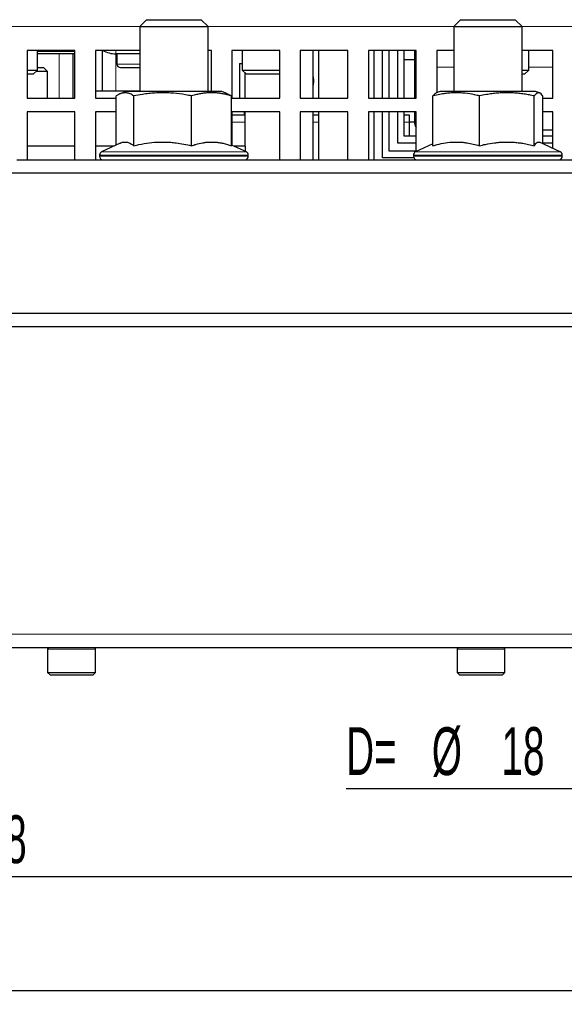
# Paper-space layout 'Blatt5' of a CAD drawing. Header units: millimetres. Extents: x 5 to 418, y 2 to 292.
# Tile 13 of 29: x 207 to 247, y 79 to 151. Entities that reach past the tile are written whole.
import ezdxf

# ---------------------------------------------------------------- set-up
doc = ezdxf.new("R2010")
doc.units = ezdxf.units.MM
doc.layers.add('SLD-0', color=7, linetype='Continuous')
doc.styles.add('SLDTEXTSTYLE1', font='TXT', dxfattribs={"width": 0.605})
doc.dimstyles.new('SLDDIMSTYLE6', dxfattribs={"dimtxt": 3.5, "dimasz": 3.5, "dimexe": 0, "dimexo": 0.0625, "dimgap": 0.875, "dimtad": 1, "dimlfac": 2, "dimrnd": 1e-09, "dimzin": 12, "dimdsep": 46, "dimtxsty": 'SLDTEXTSTYLE1', "dimsah": 1, "dimcen": 0.09, "dimadec": 0, "dimazin": 3, "dimtfac": 1, "dimtmove": 0, "dimatfit": 0, "dimfxl": 1, "dimfrac": 2, "dimtolj": 1, "dimtzin": 12, "dimarcsym": 0})
doc.dimstyles.new('SLDDIMSTYLE8', dxfattribs={"dimtxt": 3.5, "dimasz": 3.5, "dimexe": 0, "dimexo": 0.0625, "dimgap": 0.875, "dimtad": 1, "dimlfac": 2, "dimrnd": 1e-09, "dimzin": 12, "dimdsep": 46, "dimtxsty": 'SLDTEXTSTYLE1', "dimsah": 1, "dimcen": 0.09, "dimadec": 0, "dimazin": 3, "dimtfac": 1, "dimtofl": 0, "dimtmove": 0, "dimatfit": 3, "dimfxl": 1, "dimfrac": 2, "dimtolj": 1, "dimtzin": 12, "dimarcsym": 0})

# ---------------------------------------------------------------- blocks, each defined once
blk = doc.blocks.new('_D_29')
at = {"layer": 'SLD-0', "color": 7}
for p, q in [((123.08, 135.78), (123.08, 78.832)), ((256.43, 114.931), (256.43, 78.832)), ((123.08, 79.832), (256.43, 79.832))]:
    blk.add_line(p, q, dxfattribs=at)
for points in [[(123.08, 79.832), (126.58, 79.372), (126.58, 80.292)], [(256.43, 79.832), (252.93, 80.292), (252.93, 79.372)]]:
    blk.add_solid(points, dxfattribs=at)
at = {"layer": 'SLD-0', "color": 7, "insert": (183.74, 84.344), "char_height": 3.5, "attachment_point": 1, "style": 'SLDTEXTSTYLE1'}
blk.add_mtext('266,7', dxfattribs=at)
blk = doc.blocks.new('_D_30')
at = {"layer": 'SLD-0', "color": 7}
for p, q in [((157.43, 114.931), (157.43, 87.158)), ((256.43, 114.931), (256.43, 87.158)), ((256.43, 88.158), (157.43, 88.158))]:
    blk.add_line(p, q, dxfattribs=at)
for points in [[(157.43, 88.158), (160.93, 87.698), (160.93, 88.618)], [(256.43, 88.158), (252.93, 88.618), (252.93, 87.698)]]:
    blk.add_solid(points, dxfattribs=at)
at = {"layer": 'SLD-0', "color": 7, "insert": (202.92, 92.67), "char_height": 3.5, "attachment_point": 1, "style": 'SLDTEXTSTYLE1'}
blk.add_mtext('198', dxfattribs=at)
blk = doc.blocks.new('_D_31')
at = {"layer": 'SLD-0', "color": 7}
for p, q in [((251.93, 114.931), (251.93, 93.605)), ((260.93, 114.931), (260.93, 93.605)), ((251.93, 94.605), (231.047, 94.605)), ((251.93, 94.605), (260.93, 94.605)), ((260.93, 94.605), (267.93, 94.605))]:
    blk.add_line(p, q, dxfattribs=at)
for points in [[(251.93, 94.605), (248.43, 95.065), (248.43, 94.145)], [(260.93, 94.605), (264.43, 94.145), (264.43, 95.065)]]:
    blk.add_solid(points, dxfattribs=at)
at = {"layer": 'SLD-0', "color": 7, "char_height": 3.5, "attachment_point": 1, "style": 'SLDTEXTSTYLE1'}
for s, insert in [('D=', (231.047, 99.126)), ('%%c', (237.327, 99.116)), ('18', (242.43, 99.126))]:
    blk.add_mtext(s, dxfattribs=dict(at, insert=insert))

psp = doc.layouts.new('Blatt5')

# ---------------------------------------------------------------- linework, layer by layer
at = {"color": 7, "linetype": 'Continuous', "lineweight": 25}
for p, q in [((216.4302, 150.9308), (215.9302, 150.4308)), ((216.4302, 150.9308), (216.6982, 150.9308)), ((216.6982, 150.9308), (220.4302, 150.9308)), ((220.9302, 150.4308), (220.4302, 150.9308)), ((239.4302, 150.9308), (238.9302, 150.4308)), ((239.4302, 150.9308), (243.4302, 150.9308)), ((243.9302, 150.4308), (243.4302, 150.9308)), ((215.9302, 150.4308), (215.9302, 145.6808)), ((215.9302, 150.4308), (216.2652, 150.4308)), ((216.2652, 150.4308), (220.9302, 150.4308)), ((220.9302, 145.6808), (220.9302, 150.4308)), ((238.9302, 150.4308), (238.9302, 145.6808)), ((238.9302, 150.4308), (243.9302, 150.4308)), ((243.9302, 145.6808), (243.9302, 150.4308)), ((211.1802, 148.6808), (207.6802, 148.6808)), ((207.6802, 148.6808), (207.6802, 145.1808)), ((208.4302, 147.2376), (208.4302, 148.6808)), ((211.1802, 148.6058), (208.4302, 148.6058)), ((211.0302, 148.6808), (211.0302, 148.6058)), ((211.1802, 145.1808), (211.1802, 148.6808)), ((215.9302, 148.6808), (212.6802, 148.6808)), ((212.6802, 148.6808), (212.6802, 145.1808)), ((213.1802, 148.6808), (213.1802, 145.7308)), ((221.1802, 148.6808), (220.9302, 148.6808)), ((221.1802, 145.6808), (221.1802, 148.6808)), ((226.1802, 148.6808), (222.6802, 148.6808)), ((222.6802, 148.6808), (222.6802, 145.1808)), ((223.4302, 148.6808), (223.4302, 147.2376)), ((226.1802, 145.1808), (226.1802, 148.6808)), ((231.1802, 148.6808), (227.6802, 148.6808)), ((227.6802, 148.6808), (227.6802, 145.1808)), ((228.6302, 145.1808), (228.6302, 148.6808)), ((229.0552, 145.1808), (229.0552, 148.6808)), ((231.1802, 145.1808), (231.1802, 148.6808)), ((236.1802, 148.6808), (232.6802, 148.6808)), ((232.6802, 148.6808), (232.6802, 145.1808)), ((233.1052, 145.1808), (233.1052, 148.6808)), ((233.7052, 145.1808), (233.7052, 148.6808)), ((234.2052, 145.1808), (234.2052, 148.6808)), ((234.8052, 148.6808), (234.8052, 145.1808)), ((235.3052, 145.1808), (235.3052, 148.6808)), ((236.0802, 147.5452), (236.0802, 148.6808)), ((236.1802, 145.1808), (236.1802, 148.6808)), ((238.9302, 148.6808), (237.6802, 148.6808)), ((237.6802, 148.6808), (237.6802, 145.5808)), ((246.1802, 148.6808), (243.9302, 148.6808)), ((244.4302, 147.2376), (244.4302, 148.6808)), ((246.1802, 145.1808), (246.1802, 148.6808)), ((211.1802, 148.4308), (208.4302, 148.4308)), ((211.0302, 148.4308), (211.0302, 145.1808)), ((215.9302, 148.4308), (214.1802, 148.4308)), ((214.2552, 148.4308), (214.2552, 147.6808)), ((236.0802, 147.9808), (235.3052, 147.9808)), ((207.6802, 147.2376), (208.4302, 147.2376)), ((208.1235, 146.9308), (208.4302, 147.2376)), ((209.1802, 147.1308), (208.3235, 147.1308)), ((208.4302, 147.4308), (208.8802, 147.4308)), ((209.1802, 147.1308), (208.8802, 147.4308)), ((209.1802, 145.1808), (209.1802, 147.1308)), ((214.5052, 147.4308), (215.9302, 147.4308)), ((223.2361, 147.7308), (223.2361, 145.1808)), ((223.2361, 147.7308), (223.4302, 147.7308)), ((223.4302, 147.2376), (223.737, 146.9308)), ((223.4302, 147.2376), (223.6677, 147.2376)), ((223.6677, 147.2376), (226.1802, 147.2376)), ((236.0802, 145.1808), (236.0802, 147.5452)), ((243.9302, 147.2376), (244.4302, 147.2376)), ((244.1235, 146.9308), (244.4302, 147.2376)), ((208.1235, 146.9308), (207.6802, 146.9308)), ((223.6302, 147.0376), (223.6302, 145.1808)), ((223.9259, 146.9308), (223.737, 146.9308)), ((226.1235, 146.9308), (223.9259, 146.9308)), ((226.1235, 146.9308), (226.1802, 146.9876)), ((244.1235, 146.9308), (243.9302, 146.9308)), ((212.6802, 145.7308), (215.9302, 145.7308)), ((214.9302, 145.6808), (214.5016, 145.5093)), ((216.0574, 145.6808), (214.9302, 145.6808)), ((221.9302, 145.6808), (216.0574, 145.6808)), ((222.3589, 145.5093), (221.9302, 145.6808)), ((237.9302, 145.6808), (237.6407, 145.565)), ((238.1806, 145.6808), (237.9302, 145.6808)), ((244.9302, 145.6808), (238.1806, 145.6808)), ((245.2198, 145.565), (244.9302, 145.6808)), ((207.6802, 145.1808), (211.1802, 145.1808)), ((212.6802, 145.1808), (214.2058, 145.1808)), ((214.2058, 141.7523), (214.2058, 145.3488)), ((215.4946, 141.703), (215.4946, 145.3488)), ((219.7191, 141.703), (219.7191, 145.3488)), ((222.6547, 141.703), (222.6547, 145.3488)), ((222.6802, 145.1808), (226.1802, 145.1808)), ((227.6802, 145.1808), (231.1802, 145.1808)), ((232.6802, 145.1808), (236.1802, 145.1808)), ((237.4099, 141.703), (237.4099, 145.3488)), ((240.813, 141.703), (240.813, 145.3488)), ((244.8333, 141.703), (244.8333, 145.3488)), ((245.4506, 141.8475), (245.4506, 145.3488)), ((245.4506, 145.1808), (246.1802, 145.1808)), ((211.1802, 144.1808), (207.6802, 144.1808)), ((207.6802, 144.1808), (207.6802, 140.6808)), ((211.1802, 140.6808), (211.1802, 144.1808)), ((214.2058, 144.1808), (212.6802, 144.1808)), ((212.6802, 144.1808), (212.6802, 140.6808)), ((226.1802, 144.1808), (222.6802, 144.1808)), ((222.6802, 144.1808), (222.6802, 141.7404)), ((223.6302, 143.9308), (222.6802, 143.9308)), ((223.5772, 144.1808), (223.5772, 143.9308)), ((223.6302, 144.1808), (223.6302, 141.6808)), ((226.1802, 140.6808), (226.1802, 144.1808)), ((231.1802, 144.1808), (227.6802, 144.1808)), ((227.6802, 144.1808), (227.6802, 140.6808)), ((228.6302, 140.6808), (228.6302, 144.1808)), ((229.0552, 143.9308), (228.6302, 143.9308)), ((229.0552, 140.6808), (229.0552, 144.1808)), ((231.1802, 140.6808), (231.1802, 144.1808)), ((236.1802, 144.1808), (232.6802, 144.1808)), ((232.6802, 144.1808), (232.6802, 140.6808)), ((233.1052, 140.6808), (233.1052, 144.1808)), ((233.7052, 140.8058), (233.7052, 144.1808)), ((234.2052, 141.3058), (234.2052, 144.1808)), ((234.8052, 144.1808), (234.8052, 141.9058)), ((235.3052, 142.4058), (235.3052, 144.1808)), ((235.6802, 143.9308), (235.3052, 143.9308)), ((235.6802, 143.4308), (235.6802, 143.9308)), ((236.0802, 143.3308), (236.0802, 144.1808)), ((236.1802, 141.2741), (236.1802, 144.1808)), ((246.1802, 144.1808), (245.4506, 144.1808)), ((246.1802, 141.5072), (246.1802, 144.1808)), ((235.6802, 142.4058), (235.6802, 143.4308)), ((236.0802, 143.4308), (235.6802, 143.4308)), ((246.1802, 142.8308), (245.4506, 142.8308)), ((236.1802, 142.4058), (235.3052, 142.4058)), ((246.1802, 142.4058), (245.4506, 142.4058)), ((211.1802, 141.6808), (207.6802, 141.6808)), ((214.0525, 141.6808), (212.6802, 141.6808)), ((214.5002, 141.8896), (213.1246, 141.2481)), ((223.7359, 141.2481), (222.6547, 141.7523)), ((223.6802, 141.6808), (222.808, 141.6808)), ((223.6802, 141.2741), (223.6802, 141.6808)), ((234.8052, 141.9058), (236.1802, 141.9058)), ((237.4099, 141.8475), (236.1246, 141.2481)), ((246.7359, 141.2481), (245.2194, 141.9553)), ((245.4506, 141.9058), (246.1802, 141.9058)), ((206.9302, 140.6808), (262.4302, 140.6808)), ((212.9802, 141.0215), (212.9802, 140.9308)), ((223.6802, 140.6808), (223.6802, 140.6859)), ((223.8802, 140.9308), (223.8802, 141.0215)), ((236.0137, 140.8058), (233.7052, 140.8058)), ((236.1802, 141.3058), (234.2052, 141.3058)), ((235.9802, 141.0215), (235.9802, 140.9308)), ((236.1802, 140.6808), (236.1802, 140.6859)), ((246.8802, 140.9308), (246.8802, 141.0215)), ((268.4302, 139.6808), (145.4302, 139.6808)), ((145.4302, 129.4308), (268.4302, 129.4308)), ((268.4302, 128.4308), (145.4302, 128.4308)), ((282.6852, 104.9308), (131.1752, 104.9308)), ((209.1802, 104.9308), (209.1802, 104.8308)), ((209.1802, 104.8308), (209.1802, 103.1308)), ((212.6802, 104.8308), (212.6802, 104.9308)), ((212.6802, 103.1308), (212.6802, 104.8308)), ((239.1802, 104.9308), (239.1802, 104.8308)), ((239.1802, 104.8308), (239.1802, 103.1308)), ((242.6802, 104.8308), (242.6802, 104.9308)), ((242.6802, 103.1308), (242.6802, 104.8308)), ((209.1802, 103.1308), (209.3802, 102.9308)), ((209.1802, 103.1308), (212.6802, 103.1308)), ((212.4802, 102.9308), (212.6802, 103.1308)), ((239.1802, 103.1308), (239.3802, 102.9308)), ((239.1802, 103.1308), (242.6802, 103.1308)), ((242.4802, 102.9308), (242.6802, 103.1308)), ((212.4802, 102.9308), (209.3802, 102.9308)), ((242.4802, 102.9308), (239.3802, 102.9308))]:
    psp.add_line(p, q, dxfattribs=at)
at = {"color": 7, "linetype": 'Continuous', "lineweight": 18}
for p, q in [((197.9302, 150.4308), (215.9302, 150.4308)), ((220.9302, 150.4308), (238.9302, 150.4308)), ((243.9302, 150.4308), (286.5302, 150.4308)), ((210.0302, 148.6808), (210.0302, 148.6058)), ((214.1802, 148.6808), (214.1802, 148.4308)), ((210.0302, 148.4308), (210.0302, 145.1808)), ((214.1802, 145.7308), (214.1802, 148.4308)), ((214.2552, 147.6808), (215.9302, 147.6808)), ((238.9302, 147.4584), (237.6802, 147.4584)), ((246.1802, 147.4584), (244.4302, 147.4584)), ((223.6302, 143.4308), (222.6802, 143.4308)), ((229.0552, 143.4308), (228.6302, 143.4308)), ((235.6802, 143.4308), (235.3052, 143.4308)), ((223.8802, 141.0215), (212.9802, 141.0215)), ((212.9802, 140.9308), (223.8802, 140.9308)), ((213.1246, 141.2481), (223.7359, 141.2481)), ((246.8802, 141.0215), (235.9802, 141.0215)), ((235.9802, 140.9308), (246.8802, 140.9308)), ((236.1246, 141.2481), (246.7359, 141.2481)), ((282.6852, 105.9308), (131.1752, 105.9308)), ((212.6802, 104.8308), (209.1802, 104.8308)), ((242.6802, 104.8308), (239.1802, 104.8308))]:
    psp.add_line(p, q, dxfattribs=at)
at = {"color": 7, "linetype": 'Continuous', "lineweight": 18, "flags": 128}
psp.add_lwpolyline([(236.1802, 147.4931), (236.1645, 147.497), (236.1183, 147.512), (236.0899, 147.5283), (236.0802, 147.5452)], dxfattribs=at)
at = {"color": 7, "linetype": 'Continuous', "lineweight": 25, "flags": 128}
psp.add_lwpolyline([(228.6302, 146.7441), (228.6552, 146.4308), (228.6314, 146.1248)], dxfattribs=at)
at = {"color": 7, "linetype": 'Continuous', "lineweight": 25}
for centre, radius, start, end in [((214.1802, 150.4308), 2, 241.044976, 270), ((214.5052, 147.6808), 0.25, 180, 270), ((236.5802, 143.3308), 0.5, 180, 216.869898), ((213.2302, 141.0215), 0.25, 115, 180), ((213.2302, 140.9308), 0.25, 180, 270), ((223.6302, 140.9308), 0.25, 270, 0), ((223.6302, 141.0215), 0.25, 0, 65), ((236.2302, 141.0215), 0.25, 115, 180), ((236.2302, 140.9308), 0.25, 180, 270), ((246.6302, 140.9308), 0.25, 270, 0), ((246.6302, 141.0215), 0.25, 0, 65), ((209.2802, 104.8308), 0.1, 90, 180), ((212.5802, 104.8308), 0.1, 0, 90), ((239.2802, 104.8308), 0.1, 90, 180), ((242.5802, 104.8308), 0.1, 0, 90)]:
    psp.add_arc(centre, radius, start, end, dxfattribs=at)
for points, knots in [([(215.4946, 145.3488), (215.4502, 145.3772), (215.317, 145.4626), (215.1371, 145.5399), (214.955, 145.578), (214.8165, 145.584), (214.6767, 145.5666), (214.5367, 145.5261), (214.3793, 145.4581), (214.2695, 145.3889), (214.2058, 145.3488)], [0, 0, 0, 0, 0.1043666, 0.3134641, 0.4185227, 0.5258403, 0.6334232, 0.7417563, 0.8503081, 1, 1, 1, 1]), ([(219.7191, 145.3488), (219.5736, 145.3772), (219.1369, 145.4626), (218.5472, 145.5399), (217.9504, 145.578), (217.4964, 145.584), (217.038, 145.5666), (216.5794, 145.5261), (216.0634, 145.4581), (215.7033, 145.3889), (215.4946, 145.3488)], [0, 0, 0, 0, 0.1043663, 0.3134641, 0.4185227, 0.5258403, 0.6334232, 0.7417563, 0.8503081, 1, 1, 1, 1]), ([(222.6547, 145.3488), (222.5676, 145.3735), (222.3874, 145.4246), (222.1123, 145.4869), (221.8294, 145.5365), (221.5445, 145.5691), (221.2565, 145.5835), (220.9661, 145.5784), (220.6736, 145.5537), (220.3811, 145.51), (220.0623, 145.4446), (219.8424, 145.3832), (219.7191, 145.3488)], [0, 0, 0, 0, 0.0899804, 0.1860887, 0.2823171, 0.3789798, 0.4758209, 0.5745607, 0.6735044, 0.7730079, 0.87267, 1, 1, 1, 1]), ([(222.3583, 145.5077), (222.3933, 145.4934), (222.4927, 145.4528), (222.591, 145.3896), (222.6547, 145.3488)], [0, 0, 0, 0, 0.3527941, 1, 1, 1, 1]), ([(240.813, 145.3488), (240.6958, 145.3772), (240.344, 145.4626), (239.8689, 145.5399), (239.3882, 145.578), (239.0224, 145.584), (238.6532, 145.5666), (238.2837, 145.5261), (237.8681, 145.4581), (237.578, 145.3889), (237.4099, 145.3488)], [0, 0, 0, 0, 0.1043663, 0.3134641, 0.4185227, 0.5258403, 0.6334232, 0.7417563, 0.8503081, 1, 1, 1, 1]), ([(237.4099, 145.3488), (237.4311, 145.377), (237.495, 145.4619), (237.5724, 145.5359), (237.6286, 145.5577), (237.6416, 145.5627)], [0, 0, 0, 0, 0.2775235, 0.8335391, 1, 1, 1, 1]), ([(244.8333, 145.3488), (244.714, 145.3735), (244.4673, 145.4246), (244.0905, 145.4869), (243.703, 145.5365), (243.313, 145.5691), (242.9185, 145.5835), (242.5208, 145.5784), (242.1202, 145.5537), (241.7197, 145.51), (241.283, 145.4446), (240.9819, 145.3832), (240.813, 145.3488)], [0, 0, 0, 0, 0.0899804, 0.1860887, 0.2823171, 0.3789798, 0.4758209, 0.5745607, 0.6735044, 0.7730079, 0.87267, 1, 1, 1, 1]), ([(245.4506, 145.3488), (245.4293, 145.3772), (245.3655, 145.4626), (245.2794, 145.5399), (245.1921, 145.578), (245.1258, 145.584), (245.0588, 145.5666), (244.9918, 145.5261), (244.9164, 145.4581), (244.8638, 145.3889), (244.8333, 145.3488)], [0, 0, 0, 0, 0.1043666, 0.3134641, 0.4185227, 0.5258403, 0.6334232, 0.7417563, 0.8503081, 1, 1, 1, 1]), ([(214.5023, 141.8852), (214.5189, 141.8946), (214.6133, 141.9479), (214.7493, 141.9725), (214.9084, 141.9749), (215.0293, 141.9544), (215.1678, 141.9085), (215.3234, 141.8294), (215.4375, 141.7452), (215.4946, 141.703)], [0, 0, 0, 0, 0.0507686, 0.2868384, 0.4071194, 0.5282925, 0.649753, 0.8246011, 1, 1, 1, 1]), ([(215.4946, 141.703), (215.6196, 141.7317), (215.9951, 141.8178), (216.6303, 141.9236), (217.2756, 141.9741), (217.7977, 141.9745), (218.1939, 141.9545), (218.648, 141.9085), (219.158, 141.8295), (219.5318, 141.7452), (219.7191, 141.703)], [0, 0, 0, 0, 0.0900374, 0.270578, 0.4520337, 0.5444531, 0.6375579, 0.7308836, 0.8652301, 1, 1, 1, 1]), ([(219.7191, 141.703), (219.826, 141.738), (220.0934, 141.8256), (220.4463, 141.9064), (220.7747, 141.9534), (221.0245, 141.9728), (221.2765, 141.9754), (221.5308, 141.9604), (221.7852, 141.9285), (222.058, 141.8766), (222.3484, 141.8036), (222.5525, 141.7366), (222.6547, 141.703)], [0, 0, 0, 0, 0.1108122, 0.2772101, 0.3608565, 0.444657, 0.5301525, 0.6158318, 0.7020388, 0.7884053, 0.8941091, 1, 1, 1, 1]), ([(237.4099, 141.703), (237.5106, 141.7317), (237.813, 141.8178), (238.3248, 141.9236), (238.8446, 141.9741), (239.2652, 141.9745), (239.5843, 141.9545), (239.9501, 141.9085), (240.361, 141.8295), (240.6621, 141.7452), (240.813, 141.703)], [0, 0, 0, 0, 0.0900374, 0.270578, 0.4520337, 0.5444531, 0.6375579, 0.7308836, 0.8652301, 1, 1, 1, 1]), ([(240.813, 141.703), (240.9594, 141.738), (241.3257, 141.8256), (241.8089, 141.9064), (242.2587, 141.9534), (242.6007, 141.9728), (242.9459, 141.9754), (243.2941, 141.9604), (243.6425, 141.9285), (244.0161, 141.8766), (244.4138, 141.8036), (244.6934, 141.7366), (244.8333, 141.703)], [0, 0, 0, 0, 0.1108122, 0.2772101, 0.3608565, 0.444657, 0.5301525, 0.6158318, 0.7020388, 0.7884053, 0.8941091, 1, 1, 1, 1]), ([(244.8333, 141.703), (244.8516, 141.7317), (244.9064, 141.8178), (244.9993, 141.9238), (245.0936, 141.9734), (245.1669, 141.9757), (245.2025, 141.961), (245.2189, 141.9542)], [0, 0, 0, 0, 0.1444555, 0.4340203, 0.7249002, 0.8731078, 1, 1, 1, 1])]:
    psp.add_open_spline(points, degree=3, knots=knots, dxfattribs=at)

# ---------------------------------------------------------------- dimensions: what is measured, and where the dimension line sits
at = {"layer": 'SLD-0', "color": 7}
for base, p1, p2, picture, middle in [((256.4302, 79.8324), (123.0802, 135.7799), (256.4302, 114.9308), '_D_29', (189.7552, 79.8324)), ((157.4302, 88.1585), (256.4302, 114.9308), (157.4302, 114.9308), '_D_30', (206.9302, 88.1585))]:
    dim = psp.add_linear_dim(base=base, p1=p1, p2=p2, dimstyle='SLDDIMSTYLE8', dxfattribs=at)
    dim.commit()
    dim.dimension.update_dxf_attribs({"geometry": picture, "text_midpoint": middle, "dimtype": 160})
dim = psp.add_linear_dim(base=(260.9302, 94.6046), p1=(251.9302, 114.9308), p2=(260.9302, 114.9308), text='D=%%c<>', dimstyle='SLDDIMSTYLE6', dxfattribs=at)
dim.commit()
dim.dimension.update_dxf_attribs({"geometry": '_D_31', "text_midpoint": (239.4121, 94.6046), "dimtype": 160})

doc.saveas('drawing.dxf')
